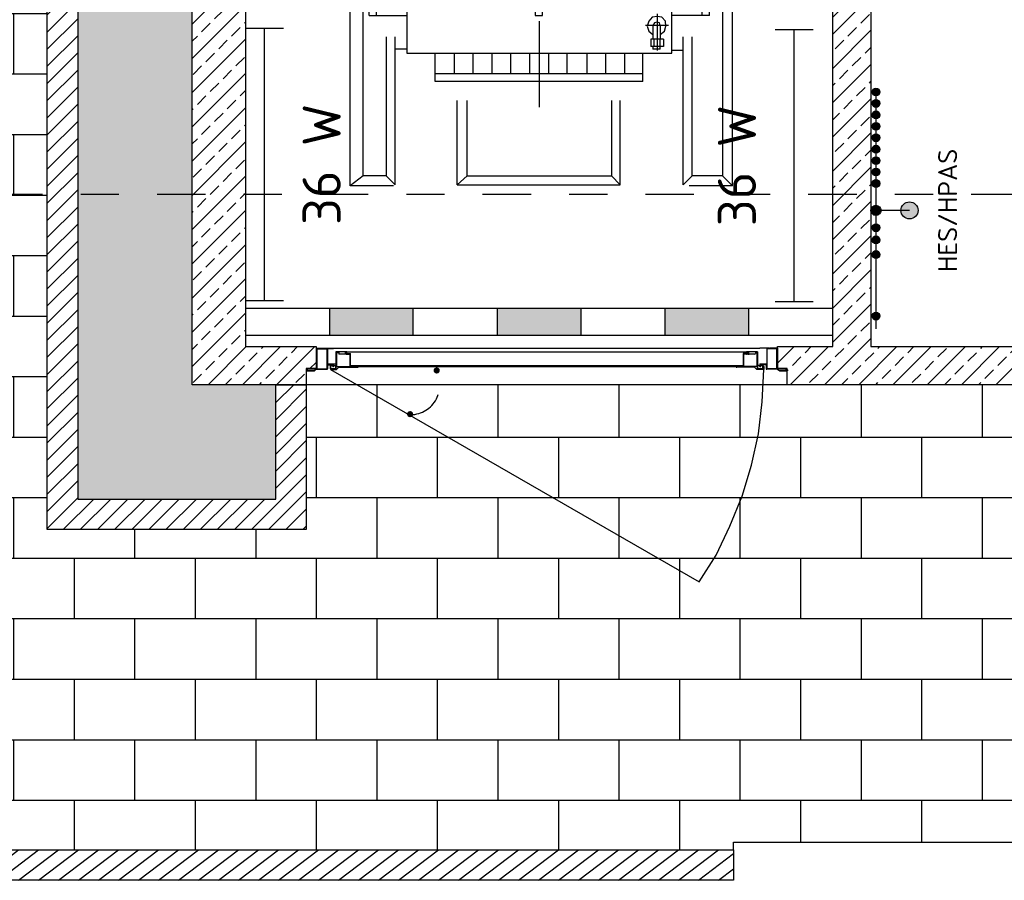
# Model space of a CAD drawing. Header units: metres. Extents: x -8 to 23.9, y -5.1 to 15.4.
# Tile 3 of 25: x -2.6 to 0, y -2.8 to -0.5. Entities that reach past the tile are written whole.
import ezdxf
from ezdxf.enums import TextEntityAlignment as Align

# ---------------------------------------------------------------- set-up
doc = ezdxf.new("R2010")
doc.units = ezdxf.units.M
doc.linetypes.add('GESTRICHELT', pattern=[0.75, 0.5, -0.25])
doc.linetypes.add('STRICHPUNKT', pattern=[25.4, 12.7, -6.35, 0, -6.35])
for name, color, linetype in [('BAU Neubau', 1, 'Continuous'), ('LAYOUT Titelblock', 7, 'Continuous'), ('RV Beistellung', 5, 'Continuous')]:
    doc.layers.add(name, color=color, linetype=linetype)
doc.styles.get("Standard").update_dxf_attribs({"font": 'isocpeur.ttf'})

# ---------------------------------------------------------------- blocks, each defined once
blk = doc.blocks.new('Potenzialausgleich')
at = {"linetype": 'ByBlock', "lineweight": -2, "transparency": 16777216}
h = blk.add_hatch(color=0, dxfattribs=at)
h.dxf.hatch_style = 1
h.paths.add_polyline_path([(0.0102, 0.3105, 1), (-0.0102, 0.3105, 1)])
h = blk.add_hatch(color=0, dxfattribs=at)
h.dxf.hatch_style = 1
h.paths.add_polyline_path([(0.004, 0.3105, 1), (-0.004, 0.3105, 1)])
h = blk.add_hatch(color=0, dxfattribs=at)
h.dxf.hatch_style = 1
h.paths.add_polyline_path([(0.0102, 0.2805, 1), (-0.0102, 0.2805, 1)])
h = blk.add_hatch(color=0, dxfattribs=at)
h.dxf.hatch_style = 1
h.paths.add_polyline_path([(0.004, 0.2805, 1), (-0.004, 0.2805, 1)])
h = blk.add_hatch(color=0, dxfattribs=at)
h.dxf.hatch_style = 1
h.paths.add_polyline_path([(0.0102, 0.2505, 1), (-0.0102, 0.2505, 1)])
h = blk.add_hatch(color=0, dxfattribs=at)
h.dxf.hatch_style = 1
h.paths.add_polyline_path([(0.004, 0.2505, 1), (-0.004, 0.2505, 1)])
h = blk.add_hatch(color=0, dxfattribs=at)
h.dxf.hatch_style = 1
h.paths.add_polyline_path([(0.0102, 0.2205, 1), (-0.0102, 0.2205, 1)])
h = blk.add_hatch(color=0, dxfattribs=at)
h.dxf.hatch_style = 1
h.paths.add_polyline_path([(0.004, 0.2205, 1), (-0.004, 0.2205, 1)])
h = blk.add_hatch(color=0, dxfattribs=at)
h.dxf.hatch_style = 1
h.paths.add_polyline_path([(0.0102, 0.1905, 1), (-0.0102, 0.1905, 1)])
h = blk.add_hatch(color=0, dxfattribs=at)
h.dxf.hatch_style = 1
h.paths.add_polyline_path([(0.004, 0.1905, 1), (-0.004, 0.1905, 1)])
h = blk.add_hatch(color=0, dxfattribs=at)
h.dxf.hatch_style = 1
h.paths.add_polyline_path([(0.0102, 0.1605, 1), (-0.0102, 0.1605, 1)])
h = blk.add_hatch(color=0, dxfattribs=at)
h.dxf.hatch_style = 1
h.paths.add_polyline_path([(0.004, 0.1605, 1), (-0.004, 0.1605, 1)])
h = blk.add_hatch(color=0, dxfattribs=at)
h.dxf.hatch_style = 1
h.paths.add_polyline_path([(0.0102, 0.1305, 1), (-0.0102, 0.1305, 1)])
h = blk.add_hatch(color=0, dxfattribs=at)
h.dxf.hatch_style = 1
h.paths.add_polyline_path([(0.004, 0.1305, 1), (-0.004, 0.1305, 1)])
h = blk.add_hatch(color=0, dxfattribs=at)
h.dxf.hatch_style = 1
h.paths.add_polyline_path([(0.0102, 0.1005, 1), (-0.0102, 0.1005, 1)])
h = blk.add_hatch(color=0, dxfattribs=at)
h.dxf.hatch_style = 1
h.paths.add_polyline_path([(0.004, 0.1005, 1), (-0.004, 0.1005, 1)])
h = blk.add_hatch(color=0, dxfattribs=at)
h.dxf.hatch_style = 1
h.paths.add_polyline_path([(0.0102, 0.0705, 1), (-0.0102, 0.0705, 1)])
h = blk.add_hatch(color=0, dxfattribs=at)
h.dxf.hatch_style = 1
h.paths.add_polyline_path([(0.004, 0.0705, 1), (-0.004, 0.0705, 1)])
h = blk.add_hatch(color=0, dxfattribs=at)
h.dxf.hatch_style = 1
h.paths.add_polyline_path([(0, -0.0134, -1), (0, 0.0134, -1)])
h = blk.add_hatch(color=0, dxfattribs=at)
h.dxf.hatch_style = 1
h.paths.add_polyline_path([(0.0879, -0.0224, -1), (0.0879, 0.0224, -1)])
h = blk.add_hatch(color=0, dxfattribs=at)
h.dxf.hatch_style = 1
h.paths.add_polyline_path([(0.0102, -0.0456, 1), (-0.0102, -0.0456, 1)])
h = blk.add_hatch(color=0, dxfattribs=at)
h.dxf.hatch_style = 1
h.paths.add_polyline_path([(0.004, -0.0456, 1), (-0.004, -0.0456, 1)])
h = blk.add_hatch(color=0, dxfattribs=at)
h.dxf.hatch_style = 1
h.paths.add_polyline_path([(0.0102, -0.0774, 1), (-0.0102, -0.0774, 1)])
h = blk.add_hatch(color=0, dxfattribs=at)
h.dxf.hatch_style = 1
h.paths.add_polyline_path([(0.004, -0.0774, 1), (-0.004, -0.0774, 1)])
h = blk.add_hatch(color=0, dxfattribs=at)
h.dxf.hatch_style = 1
h.paths.add_polyline_path([(0.0102, -0.1159, 1), (-0.0102, -0.1159, 1)])
h = blk.add_hatch(color=0, dxfattribs=at)
h.dxf.hatch_style = 1
h.paths.add_polyline_path([(0.004, -0.1159, 1), (-0.004, -0.1159, 1)])
h = blk.add_hatch(color=0, dxfattribs=at)
h.dxf.hatch_style = 1
h.paths.add_polyline_path([(0.0102, -0.2774, 1), (-0.0102, -0.2774, 1)])
h = blk.add_hatch(color=0, dxfattribs=at)
h.dxf.hatch_style = 1
h.paths.add_polyline_path([(0.004, -0.2774, 1), (-0.004, -0.2774, 1)])
at = {"color": 0, "linetype": 'ByBlock', "lineweight": -2, "transparency": 16777216}
blk.add_line((0.0879, 0), (0, 0), dxfattribs=at)
blk.add_lwpolyline([(0, 0.3105), (0, -0.3105)], dxfattribs=at)
for centre, radius in [((0, 0.3105), 0.0102), ((0, 0.3105), 0.00403), ((0, 0.2805), 0.0102), ((0, 0.2805), 0.00403), ((0, 0.2505), 0.0102), ((0, 0.2505), 0.00403), ((0, 0.2205), 0.0102), ((0, 0.2205), 0.00403), ((0, 0.1905), 0.0102), ((0, 0.1905), 0.00403), ((0, 0.1605), 0.0102), ((0, 0.1605), 0.00403), ((0, 0.1305), 0.0102), ((0, 0.1305), 0.00403), ((0, 0.1005), 0.0102), ((0, 0.1005), 0.00403), ((0, 0.0705), 0.0102), ((0, 0.0705), 0.00403), ((0, 0), 0.0134), ((0.0879, 0), 0.0224), ((0, -0.0456), 0.0102), ((0, -0.0456), 0.00403), ((0, -0.0774), 0.0102), ((0, -0.0774), 0.00403), ((0, -0.1159), 0.0102), ((0, -0.1159), 0.00403), ((0, -0.2774), 0.0102), ((0, -0.2774), 0.00403)]:
    blk.add_circle(centre, radius, dxfattribs=at)
blk.add_text('HES/HPAS', height=0.05, rotation=90).set_placement((0.1879, 0), align=Align.MIDDLE_CENTER)
blk = doc.blocks.new('*U42')
at = {"color": 0, "linetype": 'ByBlock', "lineweight": -2, "transparency": 16777216}
for p, q in [((-0.4954, -0.9682), (-0.4954, 0.9783)), ((-0.4954, 0.9783), (-0.3772, 0.9783)), ((-0.2146, 0.9783), (0.2129, 0.9783)), ((0.3781, 0.9783), (0.5072, 0.9783)), ((-0.2146, -0.9657), (0.2129, -0.9657))]:
    blk.add_line(p, q, dxfattribs=at)
for points in [[(-0.4954, 0.9783), (-0.4611, 0.9439), (-0.4007, 0.9439), (-0.4007, 0.5734)], [(-0.4007, 0.9439), (-0.3772, 0.9783), (-0.3772, 0.9783)], [(-0.3772, 0.5734), (-0.3772, 0.9783), (-0.3772, 0.9783)], [(-0.1886, 0.9439), (-0.2146, 0.9783)], [(-0.2146, 0.7469), (-0.2146, 0.9783)], [(0.2129, 0.9783), (0.1895, 0.9439), (-0.1886, 0.9439)], [(0.2129, 0.7469), (0.2129, 0.9783)], [(0.4015, 0.9439), (0.3781, 0.9783), (0.3781, 0.9783)], [(0.3781, 0.5734), (0.3781, 0.9783), (0.3781, 0.9783)], [(0.5072, 0.9783), (0.4812, 0.9439), (0.4015, 0.9439)], [(0.5072, -0.9682), (0.5072, 0.9783), (0.5072, 0.9783)], [(-0.4611, -0.9422), (-0.4611, 0.9439)], [(-0.1886, 0.7469), (-0.1886, 0.9439)], [(0.1895, 0.9439), (0.1895, 0.7469), (0.1895, 0.7469)], [(0.4015, 0.5734), (0.4015, 0.9439), (0.4015, 0.9439)], [(0.4812, 0.9439), (0.4812, -0.9422), (0.4812, -0.9422)], [(0, 0.762), (0, 0.539)], [(0.2724, 0.6949), (-0.2724, 0.6949), (-0.2724, 0.6949)], [(-0.2724, 0.6949), (-0.2724, 0.6203), (-0.2724, 0.6203)], [(0.2724, 0.6757), (-0.2724, 0.6757), (-0.2724, 0.6757)], [(-0.223, 0.6203), (-0.223, 0.6757)], [(-0.1735, 0.6203), (-0.1735, 0.6757)], [(-0.1241, 0.6203), (-0.1241, 0.6757)], [(-0.0746, 0.6203), (-0.0746, 0.6757)], [(-0.0251, 0.6203), (-0.0251, 0.6757)], [(0.0243, 0.6203), (0.0243, 0.6757)], [(0.0729, 0.6203), (0.0729, 0.6757)], [(0.1249, 0.6203), (0.1249, 0.6757)], [(0.1744, 0.6203), (0.1744, 0.6757)], [(0.2238, 0.6203), (0.2238, 0.6757)], [(0.2724, 0.6949), (0.2724, 0.6203), (0.2724, 0.6203)], [(0.3479, 0.6203), (-0.3471, 0.6203), (-0.3471, 0.6203)], [(-0.3471, 0.6203), (-0.3471, -0.6203), (-0.3471, -0.6203)], [(0.3479, -0.6203), (0.3479, 0.6203), (0.3479, 0.6203)], [(0.1456, 0.5667), (0.1456, 0.4745), (0.1456, 0.4745)], [(-0.446, -0.5214), (-0.446, 0.5214), (-0.446, 0.5214)], [(-0.446, 0.5214), (-0.3471, 0.5214), (-0.3471, 0.5214)], [(-0.4267, -0.5214), (-0.4267, 0.5214)], [(-0.0101, 0.5214), (-0.0101, 0.4032)], [(0.0092, 0.5214), (-0.0101, 0.5214)], [(0.0092, 0.4032), (0.0092, 0.5214)], [(0.1841, 0.5214), (0.1028, 0.5214)], [(0.4468, 0.5214), (0.3479, 0.5214), (0.3479, 0.5214)], [(0.4275, -0.5214), (0.4275, 0.5214), (0.4275, 0.5214)], [(0.4468, -0.5214), (0.4468, 0.5214), (0.4468, 0.5214)], [(0.0092, 0.5021), (-0.0101, 0.5021)], [(-0.3471, 0.472), (-0.4267, 0.472)], [(0, 0.4787), (0, 0.4636)], [(0.3479, 0.472), (0.4275, 0.472)], [(-0.3471, 0.4225), (-0.4267, 0.4225)], [(-0.0101, 0.4225), (0.0092, 0.4225)], [(0.3479, 0.4225), (0.4275, 0.4225)], [(-0.0101, 0.4032), (0.0092, 0.4032)], [(0, 0.4032), (0, 0.2255)], [(-0.3471, 0.373), (-0.4267, 0.373)], [(-0.1501, 0.3865), (-0.1501, 0.1718)], [(0.3479, 0.373), (0.4275, 0.373)], [(-0.3471, 0.3244), (-0.4267, 0.3244)], [(0.1484, 0.3102), (0.1484, 0.166)], [(0.3479, 0.3244), (0.4275, 0.3244)], [(0.1786, 0.2791), (0.161, 0.2875), (0.14, 0.2875), (0.1224, 0.2808), (0.1073, 0.2657), (0.1014, 0.249), (0.1014, 0.2297), (0.1073, 0.2104), (0.1224, 0.1978), (0.14, 0.1886), (0.161, 0.1911), (0.1786, 0.1995)], [(-0.3471, 0.2724), (-0.4267, 0.2724)], [(-0.0444, 0.2791), (-0.2532, 0.2791)], [(0.3479, 0.2724), (0.4275, 0.2724)], [(0.0721, 0.2381), (0.2247, 0.2381)], [(-0.3471, 0.223), (-0.4267, 0.223)], [(0, 0.2188), (0, 0.1266)], [(0.3479, 0.223), (0.4275, 0.223)], [(-0.3471, 0.1735), (-0.4267, 0.1735)], [(0.0386, 0.1735), (-0.0428, 0.1735)], [(0, 0.1651), (0, 0.1501)], [(0.3479, 0.1735), (0.4275, 0.1735)], [(0.1484, 0.1513), (0.1484, 0.008)], [(-0.3471, 0.1249), (-0.4267, 0.1249)], [(-0.1501, 0.1073), (-0.1501, -0.1048)], [(0.1786, 0.1199), (0.161, 0.1291), (0.14, 0.1291), (0.1224, 0.1224), (0.1073, 0.1073), (0.1014, 0.0905), (0.1014, 0.0713), (0.1073, 0.0511), (0.1224, 0.0386), (0.14, 0.0302), (0.161, 0.0319), (0.1786, 0.0411)], [(0.3479, 0.1249), (0.4275, 0.1249)], [(0, 0.0905), (0, -0.088)], [(0.0721, 0.0796), (0.2247, 0.0796)], [(-0.3471, 0.0754), (-0.4267, 0.0754)], [(0.3479, 0.0754), (0.4275, 0.0754)], [(-0.3471, 0.026), (-0.4267, 0.026)], [(0.3479, 0.026), (0.4275, 0.026)], [(-0.4996, 0), (-0.3756, 0)], [(-0.3152, 0), (-0.3001, 0)], [(-0.2398, 0), (-0.062, 0)], [(-0.0017, 0), (0.0134, 0)], [(0.0729, 0), (0.2515, 0)], [(0.3118, 0), (0.3261, 0)], [(0.3865, 0), (0.513, 0), (0.513, 0)], [(-0.3471, -0.0235), (-0.4267, -0.0235)], [(0.1484, -0.0075), (0.1484, -0.1517)], [(0.3479, -0.0235), (0.4275, -0.0235)], [(0.1786, -0.0386), (0.161, -0.0302), (0.14, -0.0302), (0.1224, -0.036), (0.1073, -0.0511), (0.1014, -0.0687), (0.1014, -0.088), (0.1073, -0.1073), (0.1224, -0.1199), (0.14, -0.1291), (0.161, -0.1266), (0.1786, -0.1182)], [(-0.3471, -0.0729), (-0.4267, -0.0729)], [(0.3479, -0.0729), (0.4275, -0.0729)], [(0.0721, -0.0796), (0.2247, -0.0796)], [(-0.3471, -0.1241), (-0.4267, -0.1241)], [(0.3479, -0.1241), (0.4275, -0.1241)], [(0, -0.1484), (0, -0.1651)], [(-0.3471, -0.1735), (-0.4267, -0.1735)], [(-0.1501, -0.1693), (-0.1501, -0.3839)], [(0.1484, -0.1664), (0.1484, -0.3097)], [(0.3479, -0.1735), (0.4275, -0.1735)], [(0.1786, -0.197), (0.161, -0.1886), (0.14, -0.1886), (0.1224, -0.1953), (0.1073, -0.2104), (0.1014, -0.2272), (0.1014, -0.2465), (0.1073, -0.2657), (0.1224, -0.2791), (0.14, -0.2875), (0.161, -0.285), (0.1786, -0.2766)], [(-0.3471, -0.223), (-0.4267, -0.223)], [(0, -0.223), (0, -0.4032)], [(0.3479, -0.223), (0.4275, -0.223)], [(0.0721, -0.2381), (0.2247, -0.2381)], [(-0.3471, -0.2724), (-0.4267, -0.2724)], [(-0.0444, -0.2766), (-0.2532, -0.2766)], [(0.3479, -0.2724), (0.4275, -0.2724)], [(-0.3471, -0.3219), (-0.4267, -0.3219)], [(0.1484, -0.3177), (0.1484, -0.4074)], [(0.3479, -0.3219), (0.4275, -0.3219)], [(-0.3471, -0.3714), (-0.4267, -0.3714)], [(0.1895, -0.363), (0.1073, -0.363)], [(0.3479, -0.3714), (0.4275, -0.3714)], [(-0.3471, -0.4208), (-0.4267, -0.4208)], [(-0.0101, -0.4208), (0.0092, -0.4208)], [(0.228, -0.4166), (0.228, -0.5088)], [(0.3479, -0.4208), (0.4275, -0.4208)], [(0, -0.4611), (0, -0.4787)], [(0.2683, -0.4611), (0.1869, -0.4611)], [(-0.3471, -0.4703), (-0.4267, -0.4703)], [(0.3479, -0.4703), (0.4275, -0.4703)], [(0.0092, -0.4996), (-0.0101, -0.4996)], [(-0.446, -0.5214), (-0.3471, -0.5214), (-0.3471, -0.5214)], [(0, -0.5365), (0, -0.762), (0, -0.762)], [(0.3177, -0.5709), (0.3286, -0.5625), (0.3328, -0.5491), (0.3311, -0.5365), (0.3219, -0.5256), (0.3093, -0.5239), (0.2968, -0.5256), (0.2875, -0.5365), (0.2833, -0.5491), (0.2875, -0.5625), (0.2984, -0.5709)], [(0.3177, -0.5474), (0.316, -0.5407), (0.3093, -0.539), (0.3026, -0.5407), (0.2984, -0.5474)], [(0.3093, -0.5172), (0.3093, -0.6136)], [(0.4468, -0.5214), (0.3479, -0.5214), (0.3479, -0.5214)], [(0.3395, -0.5474), (0.2791, -0.5474), (0.2791, -0.5474)], [(0.2984, -0.5474), (0.2984, -0.5834)], [(0.3177, -0.5474), (0.3177, -0.5834)], [(-0.4007, -0.5776), (-0.4007, -0.9422)], [(-0.3772, -0.9657), (-0.3772, -0.5776), (-0.3772, -0.5776)], [(0.3261, -0.5834), (0.2926, -0.5834)], [(0.2926, -0.5834), (0.2926, -0.6027)], [(0.3009, -0.5834), (0.3009, -0.6027)], [(0.3177, -0.6094), (0.3177, -0.5834), (0.3177, -0.5834)], [(0.3261, -0.5834), (0.3261, -0.6027)], [(0.3781, -0.9657), (0.3781, -0.5776)], [(0.3781, -0.9657), (0.4015, -0.9422), (0.4015, -0.5776)], [(-0.3471, -0.6094), (-0.3772, -0.6094)], [(0.3261, -0.6027), (0.2926, -0.6027)], [(0.2984, -0.6027), (0.2984, -0.6094)], [(0.3177, -0.6094), (0.2984, -0.6094)], [(0.3781, -0.6136), (0.3479, -0.6136), (0.3479, -0.6136)], [(-0.3471, -0.6203), (0.3479, -0.6203), (0.3479, -0.6203)], [(-0.2724, -0.6949), (-0.2724, -0.6203), (-0.2724, -0.6203)], [(-0.223, -0.6203), (-0.223, -0.674)], [(-0.1735, -0.6203), (-0.1735, -0.674)], [(-0.1241, -0.6203), (-0.1241, -0.674)], [(-0.0746, -0.6203), (-0.0746, -0.674)], [(-0.0251, -0.6203), (-0.0251, -0.674)], [(0.0243, -0.6203), (0.0243, -0.674)], [(0.0729, -0.6203), (0.0729, -0.674)], [(0.1249, -0.6203), (0.1249, -0.674)], [(0.1744, -0.6203), (0.1744, -0.674)], [(0.2238, -0.6203), (0.2238, -0.674)], [(0.2724, -0.6949), (0.2724, -0.6203), (0.2724, -0.6203)], [(0.2724, -0.674), (-0.2724, -0.674)], [(0.2724, -0.6949), (-0.2724, -0.6949), (-0.2724, -0.6949)], [(-0.2146, -0.9657), (-0.2146, -0.7444)], [(-0.2146, -0.9657), (-0.1886, -0.9422), (-0.1886, -0.7444)], [(0.1895, -0.7444), (0.1895, -0.9422)], [(0.2129, -0.9657), (0.2129, -0.7444)], [(-0.4611, -0.9422), (-0.4954, -0.9682)], [(-0.3772, -0.9657), (-0.4007, -0.9422), (-0.4611, -0.9422)], [(-0.1886, -0.9422), (0.1895, -0.9422), (0.1895, -0.9422)], [(0.1895, -0.9422), (0.2129, -0.9657), (0.2129, -0.9657)], [(0.4812, -0.9422), (0.4015, -0.9422)], [(0.4812, -0.9422), (0.5072, -0.9682)], [(-0.3814, -0.9682), (-0.4954, -0.9682), (-0.4954, -0.9682)], [(0.5072, -0.9682), (0.3932, -0.9682), (0.3932, -0.9682)]]:
    blk.add_lwpolyline(points, dxfattribs=at)
for points in [[(0.1691, 0.5214), (0.1674, 0.534), (0.1582, 0.5432), (0.1456, 0.5474), (0.133, 0.5432), (0.1238, 0.534), (0.1196, 0.5214), (0.1238, 0.5088), (0.133, 0.5005), (0.1456, 0.4979), (0.1582, 0.5005), (0.1674, 0.5088)], [(-0.0704, 0.2791), (-0.0729, 0.3026), (-0.0855, 0.3261), (-0.1031, 0.3437), (-0.1241, 0.3538), (-0.1501, 0.3588), (-0.1735, 0.3538), (-0.1953, 0.3437), (-0.2121, 0.3261), (-0.2247, 0.3026), (-0.2297, 0.2791), (-0.2247, 0.2532), (-0.2121, 0.2322), (-0.1953, 0.2146), (-0.1735, 0.2037), (-0.1501, 0.1995), (-0.1241, 0.2037), (-0.1031, 0.2146), (-0.0855, 0.2322), (-0.0729, 0.2532)], [(-0.0981, 0.2791), (-0.1031, 0.2984), (-0.1132, 0.3135), (-0.1308, 0.3244), (-0.1501, 0.3286), (-0.1668, 0.3244), (-0.1844, 0.3135), (-0.1953, 0.2984), (-0.1995, 0.2791), (-0.1953, 0.2599), (-0.1844, 0.2423), (-0.1668, 0.2322), (-0.1501, 0.2297), (-0.1308, 0.2322), (-0.1132, 0.2423), (-0.1031, 0.2599)], [(-0.1241, 0.2791), (-0.1283, 0.2917), (-0.1366, 0.3001), (-0.1501, 0.3026), (-0.161, 0.3001), (-0.171, 0.2917), (-0.1735, 0.2791), (-0.171, 0.2657), (-0.161, 0.2574), (-0.1501, 0.2532), (-0.1366, 0.2574), (-0.1283, 0.2657)], [(0.1786, 0.2875), (0.1786, 0.1886), (0.1978, 0.1886), (0.1978, 0.2875)], [(0.1786, 0.2381), (0.1744, 0.2532), (0.1635, 0.2641), (0.1484, 0.2683), (0.1333, 0.2641), (0.1224, 0.2532), (0.1182, 0.2381), (0.1224, 0.223), (0.1333, 0.2121), (0.1484, 0.2079), (0.1635, 0.2121), (0.1744, 0.223)], [(0.0243, 0.1735), (0.0218, 0.1869), (0.0134, 0.1953), (0, 0.1995), (-0.0126, 0.1953), (-0.021, 0.1869), (-0.0251, 0.1735), (-0.021, 0.161), (-0.0126, 0.1526), (0, 0.1501), (0.0134, 0.1526), (0.0218, 0.161)], [(0.1786, 0.0796), (0.1744, 0.0947), (0.1635, 0.1048), (0.1484, 0.1098), (0.1333, 0.1048), (0.1224, 0.0947), (0.1182, 0.0796), (0.1224, 0.0645), (0.1333, 0.0537), (0.1484, 0.0495), (0.1635, 0.0537), (0.1744, 0.0645)], [(0.1786, 0.1291), (0.1786, 0.0302), (0.1978, 0.0302), (0.1978, 0.1291)], [(-0.0704, 0), (-0.0729, 0.026), (-0.0855, 0.0469), (-0.1031, 0.0645), (-0.1241, 0.0754), (-0.1501, 0.0796), (-0.1735, 0.0754), (-0.1953, 0.0645), (-0.2121, 0.0469), (-0.2247, 0.026), (-0.2297, 0), (-0.2247, -0.0235), (-0.2121, -0.0453), (-0.1953, -0.0645), (-0.1735, -0.0754), (-0.1501, -0.0796), (-0.1241, -0.0754), (-0.1031, -0.0645), (-0.0855, -0.0453), (-0.0729, -0.0235)], [(-0.0981, 0), (-0.1031, 0.0193), (-0.1132, 0.0369), (-0.1308, 0.0469), (-0.1501, 0.0495), (-0.1668, 0.0469), (-0.1844, 0.0369), (-0.1953, 0.0193), (-0.1995, 0), (-0.1953, -0.0193), (-0.1844, -0.0344), (-0.1668, -0.0453), (-0.1501, -0.0495), (-0.1308, -0.0453), (-0.1132, -0.0344), (-0.1031, -0.0193)], [(-0.1241, 0), (-0.1283, 0.0126), (-0.1366, 0.0218), (-0.1501, 0.026), (-0.161, 0.0218), (-0.171, 0.0126), (-0.1735, 0), (-0.171, -0.0109), (-0.161, -0.0218), (-0.1501, -0.0235), (-0.1366, -0.0218), (-0.1283, -0.0109)], [(0.1786, -0.0796), (0.1744, -0.0645), (0.1635, -0.0537), (0.1484, -0.0495), (0.1333, -0.0537), (0.1224, -0.0645), (0.1182, -0.0796), (0.1224, -0.0947), (0.1333, -0.1048), (0.1484, -0.1098), (0.1635, -0.1048), (0.1744, -0.0947)], [(0.1786, -0.0302), (0.1786, -0.1291), (0.1978, -0.1291), (0.1978, -0.0302)], [(-0.0704, -0.2766), (-0.0729, -0.2532), (-0.0855, -0.2297), (-0.1031, -0.2121), (-0.1241, -0.202), (-0.1501, -0.197), (-0.1735, -0.202), (-0.1953, -0.2121), (-0.2121, -0.2297), (-0.2247, -0.2532), (-0.2297, -0.2766), (-0.2247, -0.3026), (-0.2121, -0.3244), (-0.1953, -0.3412), (-0.1735, -0.3521), (-0.1501, -0.3563), (-0.1241, -0.3521), (-0.1031, -0.3412), (-0.0855, -0.3244), (-0.0729, -0.3026)], [(0.1786, -0.1886), (0.1786, -0.2875), (0.1978, -0.2875), (0.1978, -0.1886)], [(-0.0981, -0.2766), (-0.1031, -0.2574), (-0.1132, -0.2423), (-0.1308, -0.2314), (-0.1501, -0.2272), (-0.1668, -0.2314), (-0.1844, -0.2423), (-0.1953, -0.2574), (-0.1995, -0.2766), (-0.1953, -0.2959), (-0.1844, -0.3135), (-0.1668, -0.3244), (-0.1501, -0.3261), (-0.1308, -0.3244), (-0.1132, -0.3135), (-0.1031, -0.2959)], [(0.1786, -0.2381), (0.1744, -0.223), (0.1635, -0.2121), (0.1484, -0.2079), (0.1333, -0.2121), (0.1224, -0.223), (0.1182, -0.2381), (0.1224, -0.2532), (0.1333, -0.2641), (0.1484, -0.2683), (0.1635, -0.2641), (0.1744, -0.2532)], [(-0.1241, -0.2766), (-0.1283, -0.2641), (-0.1366, -0.2557), (-0.1501, -0.2532), (-0.161, -0.2557), (-0.171, -0.2641), (-0.1735, -0.2766), (-0.171, -0.29), (-0.161, -0.2984), (-0.1501, -0.3026), (-0.1366, -0.2984), (-0.1283, -0.29)], [(0.1744, -0.363), (0.1702, -0.3496), (0.161, -0.3412), (0.1484, -0.337), (0.1358, -0.3412), (0.1266, -0.3496), (0.1249, -0.363), (0.1266, -0.373), (0.1358, -0.3839), (0.1484, -0.3865), (0.161, -0.3839), (0.1702, -0.373)], [(-0.0101, -0.4015), (-0.0101, -0.5214), (0.0092, -0.5214), (0.0092, -0.4015)], [(0.2532, -0.4611), (0.249, -0.4485), (0.2406, -0.4401), (0.228, -0.4359), (0.2146, -0.4401), (0.2062, -0.4485), (0.2045, -0.4611), (0.2062, -0.4745), (0.2146, -0.4829), (0.228, -0.4854), (0.2406, -0.4829), (0.249, -0.4745)]]:
    blk.add_lwpolyline(points, close=True, dxfattribs=at)
for s, height, p in [('1U', 0.04965, (-0.3097, 0.3887)), ('2W', 0.03972, (0.19, 0.332)), ('2V', 0.03972, (0.2055, 0.1393)), ('1V', 0.04965, (-0.3041, 0.0979)), ('2U', 0.03972, (0.2055, -0.0473)), ('1W', 0.04965, (-0.2985, -0.1845)), ('2N', 0.03972, (0.2175, -0.2014))]:
    blk.add_text(s, height=height, dxfattribs=at).set_placement(p)
blk = doc.blocks.new('Schutzbarriere')
at = {"linetype": 'ByBlock', "lineweight": -2, "transparency": 16777216}
h = blk.add_hatch(color=0, dxfattribs=at)
h.dxf.hatch_style = 1
h.paths.add_polyline_path([(-0.55, -0.035), (-0.33, -0.035), (-0.33, 0.035), (-0.55, 0.035)])
h.paths.add_polyline_path([(-0.11, -0.035), (0.11, -0.035), (0.11, 0.035), (-0.11, 0.035)])
h.paths.add_polyline_path([(0.33, -0.035), (0.55, -0.035), (0.55, 0.035), (0.33, 0.035)])
at = {"color": 0, "linetype": 'ByBlock', "lineweight": -2, "transparency": 16777216}
for points in [[(-0.77, -0.035), (0.77, -0.035), (0.77, 0.035), (-0.77, 0.035)], [(-0.55, -0.035), (-0.33, -0.035), (-0.33, 0.035), (-0.55, 0.035)], [(-0.11, -0.035), (0.11, -0.035), (0.11, 0.035), (-0.11, 0.035)], [(0.33, -0.035), (0.55, -0.035), (0.55, 0.035), (0.33, 0.035)]]:
    blk.add_lwpolyline(points, close=True, dxfattribs=at)
blk = doc.blocks.new('Türe_Halterung_Rechts')
at = {"lineweight": 25}
blk.add_line((0, 0.68), (1.68, 0.68), dxfattribs=at)
blk.add_line((7.09, -0.84), (7.34, -0.84))
for points in [[(2.36, 5.15), (-0.25, 5.15), (-0.25, 5.15)], [(4.47, 4.98), (1.69, 4.98)], [(1.69, 4.98), (1.69, -0.68)], [(2.53, 5.15), (2.53, 4.98), (2.36, 5.15)], [(4.73, 5.15), (2.53, 5.15)], [(4.47, 4.98), (4.47, -0.68)], [(4.73, 5.15), (4.73, -0.68)], [(-0.25, 0.68), (0, 0.68)], [(-0.25, 0.68), (-0.25, 0)], [(-0.25, 0), (0, 0), (0, 0)], [(0.17, 0.42), (0, 0.42), (0, 0.42)], [(0, 0), (0, 0.42)], [(1.52, 0.42), (0.17, 0.42)], [(1.52, 0.42), (1.52, 0.25), (1.52, 0.25)], [(1.52, 0.42), (1.52, -0.68)], [(1.52, -0.68), (1.52, -0.84), (1.69, -0.84)], [(4.47, -0.68), (1.69, -0.68)], [(4.73, -0.84), (1.69, -0.84)], [(4.73, -0.68), (5.4, -1.1)], [(4.73, -0.84), (5.4, -1.27)], [(5.4, -1.27), (7.34, -1.27), (7.34, -0.84)], [(7.09, -0.84), (7.09, -1.1), (5.4, -1.1)]]:
    blk.add_lwpolyline(points)
blk = doc.blocks.new('Türaufnahme_Links')
for points in [[(-4.81, 5.15), (-4.81, -0.68)], [(-4.81, 5.15), (-2.62, 5.15)], [(-4.56, 4.98), (-4.56, -0.68)], [(-4.56, 4.98), (-1.77, 4.98)], [(-2.45, 5.15), (-2.45, 4.98), (-2.62, 5.15)], [(-2.45, 5.15), (0.17, 5.15), (0.17, 5.15)], [(-1.77, 4.98), (-1.77, -0.68)], [(0.17, 5.15), (0.17, 4.98), (-1.52, 4.98)], [(-1.52, 4.98), (-1.52, 0.68)], [(-1.52, 0.68), (0.17, 0.68)], [(-1.52, 0.42), (-1.52, -0.68)], [(-1.35, 0.42), (-1.52, 0.42), (-1.52, 0.42)], [(-1.35, 0.42), (0, 0.42)], [(0, 0.42), (0, 0.25), (0, 0.25)], [(0, 0), (0, 0.25), (0, 0.25)], [(0, 0), (0.17, 0), (0.17, 0)], [(0.17, 0.68), (0.84, 0.68), (0.84, 0.68)], [(0.17, 0.68), (0.17, 0)], [(0.17, 0.68), (0.17, 0.42)], [(-7.34, -0.84), (-7.34, -1.27), (-5.23, -1.27), (-4.81, -0.84)], [(-7.34, -0.84), (-7.18, -0.84), (-7.18, -0.84)], [(-4.81, -0.68), (-5.4, -1.1), (-7.18, -1.1), (-7.18, -0.84)], [(-4.81, -0.84), (-1.77, -0.84)], [(-4.56, -0.68), (-1.77, -0.68)], [(-1.77, -0.84), (-1.52, -0.84), (-1.52, -0.68)]]:
    blk.add_lwpolyline(points)
blk = doc.blocks.new('Türe_Links')
h = blk.add_hatch(color=256)
h.dxf.hatch_style = 1
h.paths.add_polyline_path([(-153.18, 13.67, 1), (-153.18, 11.92, 1)])
h = blk.add_hatch(color=256)
h.dxf.hatch_style = 1
h.paths.add_polyline_path([(-160.67, 1.37, 1), (-160.67, -0.37, 1)])
for points in [[(-182.21, 19.1), (-62.24, 19.1)], [(-181.53, 18.08), (-181.53, 13.27)], [(-178.49, 17.58), (-178.49, 18.08), (-181.53, 18.08)], [(-181.36, 17.83), (-181.36, 13.95)], [(-181.36, 17.83), (-180.69, 17.83)], [(-180.69, 17.83), (-180.69, 17.58)], [(-180.69, 17.58), (-180.69, 17.41), (-180.69, 17.41)], [(-178.91, 17.41), (-180.69, 17.41), (-180.69, 17.41)], [(-178.91, 17.83), (-178.74, 17.83)], [(-178.91, 17.83), (-178.91, 17.58)], [(-178.91, 17.41), (-178.91, 17.58), (-178.91, 17.58)], [(-178.74, 17.83), (-178.74, 17.58)], [(-178.74, 17.58), (-178.74, 17.41), (-178.49, 17.41)], [(-178.49, 18.08), (-65.95, 18.08)], [(-178.49, 17.58), (-177.48, 17.58)], [(-178.49, 17.41), (-177.65, 17.41)], [(-177.65, 17.41), (-177.65, 13.95)], [(-177.48, 14.2), (-177.48, 13.95), (-177.48, 17.58)], [(-65.95, 17.58), (-66.97, 17.58)], [(-66.97, 17.58), (-66.97, 13.95), (-66.97, 14.2)], [(-65.95, 17.41), (-66.8, 17.41)], [(-66.8, 17.41), (-66.8, 13.95)], [(-62.91, 18.08), (-65.95, 18.08), (-65.95, 17.58)], [(-65.95, 17.41), (-65.7, 17.41), (-65.7, 17.58)], [(-65.7, 17.83), (-65.7, 17.58)], [(-65.45, 17.83), (-65.7, 17.83)], [(-65.45, 17.83), (-65.45, 17.58)], [(-63.76, 17.41), (-65.45, 17.41), (-65.45, 17.58)], [(-65.45, 17.41), (-65.45, 17.16), (-65.45, 17.16)], [(-63.76, 17.41), (-63.5, 17.58), (-63.5, 17.58)], [(-63.08, 17.83), (-63.5, 17.83)], [(-63.5, 17.83), (-63.5, 17.58)], [(-63.08, 17.83), (-63.08, 13.95)], [(-62.91, 18.08), (-62.91, 13.27)], [(-183.05, 14.2), (-183.05, 13.27)], [(-183.05, 14.2), (-182.37, 14.2), (-182.37, 14.2)], [(-183.05, 14.2), (-183.05, 13.95)], [(-183.05, 14.2), (-183.05, 13.95)], [(-183.05, 13.95), (-183.05, 13.1)], [(-182.37, 13.95), (-182.37, 14.37)], [(-182.37, 13.95), (-182.21, 13.95), (-182.21, 13.95)], [(-181.95, 14.2), (-182.21, 13.95), (-182.21, 13.95)], [(-181.95, 14.2), (-181.53, 14.2), (-181.53, 14.2)], [(-181.53, 13.27), (-181.53, 14.2)], [(-181.36, 13.95), (-177.65, 13.95)], [(-177.48, 14.2), (-66.97, 14.2)], [(-177.48, 13.95), (-66.97, 13.95)], [(-177.48, 13.95), (-177.48, 13.69)], [(-177.48, 13.95), (-175.45, 13.95)], [(-177.48, 13.95), (-177.48, 13.69)], [(-175.45, 13.95), (-175.45, 13.69)], [(-68.91, 13.95), (-68.91, 13.69)], [(-66.97, 13.95), (-68.91, 13.95)], [(-66.97, 13.95), (-66.97, 13.69)], [(-66.97, 13.95), (-66.97, 13.69)], [(-63.08, 13.95), (-66.8, 13.95)], [(-62.49, 14.2), (-62.91, 14.2), (-62.91, 14.2)], [(-62.91, 13.27), (-62.91, 14.2)], [(-62.24, 13.95), (-62.49, 14.2), (-62.49, 14.2)], [(-62.24, 13.95), (-61.99, 13.95), (-61.99, 13.95)], [(-61.82, 14.2), (-61.99, 13.95), (-61.99, 13.95)], [(-61.39, 14.2), (-61.82, 14.2)], [(-61.39, 14.2), (-61.39, 13.95)], [(-61.39, 14.2), (-61.14, 13.95)], [(-61.39, 14.2), (-61.39, 13.27)], [(-61.14, 13.95), (-61.14, 13.1)], [(-183.05, 13.27), (-181.53, 13.27)], [(-183.05, 13.1), (-79.29, -46.75)], [(-183.05, 13.1), (-181.36, 13.1)], [(-181.36, 13.1), (-180.69, 13.69)], [(-180.69, 13.69), (-175.45, 13.69)], [(-175.45, 13.69), (-175.45, 13.53)], [(-79.29, -46.75), (-74.56, -39.24), (-70.68, -31.05), (-67.22, -22.61), (-64.6, -13.91), (-62.66, -5.05), (-61.56, 3.99), (-61.14, 13.1)], [(-68.91, 13.69), (-68.74, 13.69)], [(-63.76, 13.69), (-68.74, 13.69)], [(-63.08, 13.1), (-63.76, 13.69)], [(-61.14, 13.1), (-63.08, 13.1)], [(-61.39, 13.27), (-62.91, 13.27)]]:
    blk.add_lwpolyline(points)
for points in [[(-183.05, 14.2), (-183.05, 13.27)], [(-61.39, 13.27), (-61.39, 14.2)], [(-183.05, 13.27), (-181.53, 13.27)], [(-62.91, 13.27), (-61.39, 13.27)]]:
    blk.add_lwpolyline(points, close=True)
at = {"linetype": 'GESTRICHELT'}
blk.add_arc((-160.67, 8.71), 8.38, 267.9131, 28.2533, dxfattribs=at)
blk = doc.blocks.new('*U116')
at = {"color": 0, "linetype": 'ByBlock', "lineweight": -2, "transparency": 16777216}
for points in [[(-0.05, 0.357), (0.05, 0.357)], [(0, -0.357), (0, 0.357)], [(-0.05, -0.357), (0.05, -0.357)]]:
    blk.add_lwpolyline(points, dxfattribs=at)
blk.add_text('36 W', height=0.1, rotation=90, dxfattribs=at).set_placement((0.1, 0), align=Align.TOP_CENTER)
blk = doc.blocks.new('*U117')
at = {"color": 0, "linetype": 'ByBlock', "lineweight": -2, "transparency": 16777216}
for points in [[(-0.05, 0.357), (0.05, 0.357)], [(0, -0.357), (0, 0.357)], [(-0.05, -0.357), (0.05, -0.357)]]:
    blk.add_lwpolyline(points, dxfattribs=at)
blk.add_text('36 W', height=0.1, rotation=90, dxfattribs=at).set_placement((-0.2, 0), align=Align.TOP_CENTER)

msp = doc.modelspace()

# ---------------------------------------------------------------- hatches: boundary and pattern name
at = {"layer": 'BAU Neubau'}
h = msp.add_hatch(dxfattribs=at)
h.set_pattern_fill('ANSI31', color=256, scale=0.01, angle=-7.7338)
h.set_pattern_definition([(37.2662, (15.08949, 1.202766), (-0.019225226, 0.02526763), [])])
h.paths.add_polyline_path([(0.93, -2.71), (3.35, -2.71), (3.35, 2.71), (-3.35, 2.71), (-3.35, -2.71), (-0.71, -2.71), (-0.71, -2.79), (-3.43, -2.79), (-3.43, 2.79), (3.43, 2.79), (3.43, -2.79), (0.93, -2.79)])
at = {"layer": 'BAU Neubau', "linetype": 'ByBlock', "lineweight": -2}
h = msp.add_hatch(dxfattribs=at)
h.set_pattern_fill('BRICK', color=256, scale=0.025, angle=-7.7338)
h.set_pattern_definition([(360, (-6.09, -6.39), (2e-11, 0.15875), []), (90, (-6.09, -6.39), (-0.3175, 4e-11), [0.15875, -0.15875]), (90, (-5.93125, -6.39), (-0.3175, 4e-11), [-0.15875, 0.15875])])
h.paths.add_polyline_path([(-3.35, -2.71), (-0.71, -2.71), (-0.71, -2.69), (0.93, -2.69), (0.93, -2.71), (3.35, -2.71), (3.35, 2.71), (-3.35, 2.71)])
h.paths.add_polyline_path([(-2.51, 1.87), (2.51, 1.87), (2.51, -1.87), (1.3055, -1.87), (1.3055, -1.49), (-1.8305, -1.49), (-1.8305, -1.87), (-2.51, -1.87)], flags=16)
h = msp.add_hatch(dxfattribs=at)
h.set_pattern_fill('ANSI31', color=256, scale=0.01, angle=-7.7338)
h.set_pattern_definition([(45, (-6.09, -6.39), (-0.02245064, 0.02245064), [])])
h.paths.add_polyline_path([(-1.8305, -1.87), (-2.51, -1.87), (-2.51, 1.87), (2.51, 1.87), (2.51, -1.87), (1.3055, -1.87), (1.3055, -1.49), (1.3855, -1.49), (1.3855, -1.79), (2.43, -1.79), (2.43, 1.79), (-2.43, 1.79), (-2.43, -1.79), (-1.9105, -1.79), (-1.9105, -1.49), (-1.8305, -1.49)])
h = msp.add_hatch(dxfattribs=at)
h.set_pattern_fill('GRAVEL', color=256, scale=0.01, angle=-7.7338)
h.set_pattern_definition([(228.01279, (-5.90712, -6.136), (-2.032, -2.286), [0.034172, -3.3830484]), (184.96974, (-5.92998, -6.1614), (3.047999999, 0.254000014), [0.0586405, -5.805405]), (132.51045, (-5.9884, -6.16648), (2.54, -2.794), [0.041348, -4.0934723]), (267.27369, (-6.08746, -6.22998), (0.254000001, 5.08), [0.0534005, -5.2866437]), (292.83365, (-6.09, -6.28332), (-1.27, 3.048), [0.0523634, -5.1839808]), (357.27369, (-6.06968, -6.33158), (-5.08, 0.254000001), [0.0534005, -5.2866437]), (37.69424, (-6.01634, -6.33412), (-3.302, -2.54), [0.0706194, -6.9913115]), (72.25533, (-5.96046, -6.29094), (1.778000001, 5.588), [0.066672, -6.6005257]), (121.42957, (-5.94014, -6.22744), (-2.032, 3.302), [0.0535813, -5.3045546]), (175.23636, (-5.96808, -6.18172), (2.794, -0.254), [0.0611713, -2.9973937]), (222.39744, (-6.02904, -6.17664), (-3.048, -2.794), [0.0791078, -7.8316773]), (138.81407, (-5.836, -6.23252), (-1.778, 1.524), [0.0270005, -2.6730566]), (171.46923, (-5.85632, -6.21474), (3.302, -0.508), [0.0513682, -5.085464]), (225, (-5.90712, -6.20712), (-3e-11, -0.254), [0.035921, -0.3232893]), (203.1986, (-5.9249, -6.17664), (1.27, 0.508), [0.019344, -1.915062]), (291.8014, (-5.94268, -6.18426), (-0.254, 0.762), [0.0273566, -1.3404753]), (30.96376, (-5.93252, -6.20966), (0.762, 0.508), [0.044432, -1.43663]), (161.56505, (-5.89442, -6.1868), (0.508, -0.254), [0.0321287, -0.77109]), (16.38954, (-6.09, -6.18426), (2.54, 0.762), [0.0450088, -4.4558827]), (70.34618, (-6.04682, -6.17156), (-1.016, -2.794), [0.03776, -3.7382216]), (293.1986, (-5.89442, -6.136), (-0.508, 1.27), [0.038688, -1.8957184]), (343.61046, (-5.87918, -6.17156), (-2.54, 0.762), [0.045009, -4.4558827]), (339.44395, (-6.09, -6.34174), (-1.27, 0.508), [0.0434035, -2.1267734]), (294.77514, (-6.04936, -6.35698), (-1.27, 2.794), [0.0363672, -3.6003593]), (66.8014, (-5.89188, -6.39), (0.508, 1.27), [0.038688, -1.8957184]), (17.35402, (-5.87664, -6.35444), (-3.302, -1.016), [0.0425783, -4.2152376]), (69.44395, (-6.01634, -6.39), (-0.508, -1.27), [0.0217018, -2.148475]), (101.30993, (-5.90712, -6.39), (-0.254, 1.016), [0.0129515, -1.2821995]), (165.96376, (-5.90966, -6.3773), (0.762, -0.254), [0.0523634, -0.9949055]), (186.009, (-5.96046, -6.3646), (2.54, 0.254), [0.0485267, -4.8041365]), (303.6901, (-5.93252, -6.23252), (-0.254, 0.508), [0.0366324, -0.8791776]), (353.15723, (-5.9122, -6.263), (4.318, -0.508), [0.0639557, -6.331601]), (60.9454, (-5.8487, -6.27062), (-1.016, -1.778), [0.026151, -2.5889392]), (90, (-5.836, -6.24776), (-0.254, 0.254), [0.01524, -0.23876]), (120.25644, (-5.96554, -6.35698), (1.016, -1.778), [0.0352867, -3.493394]), (48.01279, (-5.98332, -6.3265), (2.032, 2.286), [0.0683443, -3.3488762]), (360, (-5.9376, -6.2757), (0.254, 0.254), [0.06604, -0.18796]), (325.30485, (-5.87156, -6.2757), (2.54, -1.778), [0.040161, -3.9759317]), (254.0546, (-5.83854, -6.29856), (-0.254, -1.016), [0.036983, -1.812165]), (207.64598, (-5.8487, -6.33412), (-4.826, -2.539999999), [0.0602145, -5.9612464]), (175.42608, (-5.90204, -6.36206), (-3.302, 0.254), [0.063703, -6.3065846])])
h.paths.add_polyline_path([(-2.43, 1.79), (-2.43, -1.79), (-1.9105, -1.79), (-1.9105, -1.49), (-2.13, -1.49), (-2.13, 1.49), (2.13, 1.49), (2.13, -1.49), (1.3855, -1.49), (1.3855, -1.79), (2.43, -1.79), (2.43, 1.79)])
at = {"layer": 'RV Beistellung', "linetype": 'ByBlock', "lineweight": -2}
h = msp.add_hatch(dxfattribs=at)
h.set_pattern_fill('ANSI33', color=256, scale=0.01, angle=-7.7338)
h.set_pattern_definition([(45, (-6.09, -6.39), (-0.04490128, 0.04490128), []), (45, (-6.0451, -6.39), (-0.04490128, 0.04490128), [0.03175, -0.015875])])
h.paths.add_polyline_path([(1.3055, -1.49), (1.3055, -1.4478), (1.28, -1.4478), (1.28, -1.39), (1.99, -1.39), (1.99, 1.39), (-0.35, 1.39), (-0.35, -1.39), (0.07, -1.39), (0.07, -1.4478), (0.0445, -1.4478), (0.0445, -1.49), (-0.5695, -1.49), (-0.5695, -1.4478), (-0.595, -1.4478), (-0.595, -1.39), (-0.45, -1.39), (-0.45, 1.39), (-1.99, 1.39), (-1.99, -1.39), (-1.805, -1.39), (-1.805, -1.4478), (-1.8305, -1.4478), (-1.8305, -1.49), (-2.13, -1.49), (-2.13, 1.49), (2.13, 1.49), (2.13, -1.49)])

# ---------------------------------------------------------------- linework, layer by layer
at = {"layer": 'BAU Neubau', "linetype": 'ByBlock', "lineweight": -2}
for points in [[(0.93, -2.71), (3.35, -2.71), (3.35, 2.71), (-3.35, 2.71), (-3.35, -2.71), (-0.71, -2.71), (-0.71, -2.79), (-3.43, -2.79), (-3.43, 2.79), (3.43, 2.79), (3.43, -2.79), (0.93, -2.79)], [(-3.35, -2.71), (-0.71, -2.71), (-0.71, -2.69), (0.93, -2.69), (0.93, -2.71), (3.35, -2.71), (3.35, 2.71), (-3.35, 2.71)], [(-1.8305, -1.87), (-2.51, -1.87), (-2.51, 1.87), (2.51, 1.87), (2.51, -1.87), (1.3055, -1.87), (1.3055, -1.49), (1.3855, -1.49), (1.3855, -1.79), (2.43, -1.79), (2.43, 1.79), (-2.43, 1.79), (-2.43, -1.79), (-1.9105, -1.79), (-1.9105, -1.49), (-1.8305, -1.49)], [(-2.51, 1.87), (2.51, 1.87), (2.51, -1.87), (1.3055, -1.87), (1.3055, -1.49), (-1.8305, -1.49), (-1.8305, -1.87), (-2.51, -1.87)], [(-2.43, 1.79), (-2.43, -1.79), (-1.9105, -1.79), (-1.9105, -1.49), (-2.13, -1.49), (-2.13, 1.49), (2.13, 1.49), (2.13, -1.49), (1.3855, -1.49), (1.3855, -1.79), (2.43, -1.79), (2.43, 1.79)]]:
    msp.add_lwpolyline(points, close=True, dxfattribs=at)
at = {"layer": 'LAYOUT Titelblock', "linetype": 'STRICHPUNKT', "ltscale": 0.01}
msp.add_lwpolyline([(-3.93, -0.99), (3.93, -0.99)], dxfattribs=at)
at = {"layer": 'RV Beistellung', "linetype": 'ByBlock', "lineweight": -2}
for points in [[(0.0445, -1.49), (-0.5695, -1.49), (-0.5695, -1.4478), (-0.595, -1.4478), (-0.595, -1.39), (-0.45, -1.39), (-0.45, 1.39), (-1.99, 1.39), (-1.99, -1.39), (-1.805, -1.39), (-1.805, -1.4478), (-1.8305, -1.4478), (-1.8305, -1.49), (-2.13, -1.49), (-2.13, 1.49), (2.13, 1.49)], [(1.99, 1.39), (-0.35, 1.39), (-0.35, -1.39), (0.07, -1.39)]]:
    msp.add_lwpolyline(points, dxfattribs=at)

# ---------------------------------------------------------------- block references
at = {"layer": 'RV Beistellung'}
for name, p in [('*U42', (-1.22, 0)), ('*U116', (-1.9403, -0.9118)), ('*U117', (-0.5512, -0.915)), ('Potenzialausgleich', (-0.3366, -1.0326)), ('Schutzbarriere', (-1.22, -1.3252))]:
    msp.add_blockref(name, p, dxfattribs=at)
at = {"layer": 'RV Beistellung', "lineweight": 25, "xscale": 0.00925191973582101, "yscale": 0.00925191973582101, "zscale": 0.00925191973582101}
for name, p in [('Türaufnahme_Links', (-1.7605, -1.4416)), ('Türe_Halterung_Rechts', (-0.6387, -1.4416))]:
    msp.add_blockref(name, p, dxfattribs=at)
at = {"layer": 'RV Beistellung', "linetype": 'GESTRICHELT', "xscale": 0.009317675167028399, "yscale": 0.009317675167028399, "zscale": 0.009317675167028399}
msp.add_blockref('Türe_Links', (-0.0612, -1.5718), dxfattribs=at)

doc.saveas('drawing.dxf')
